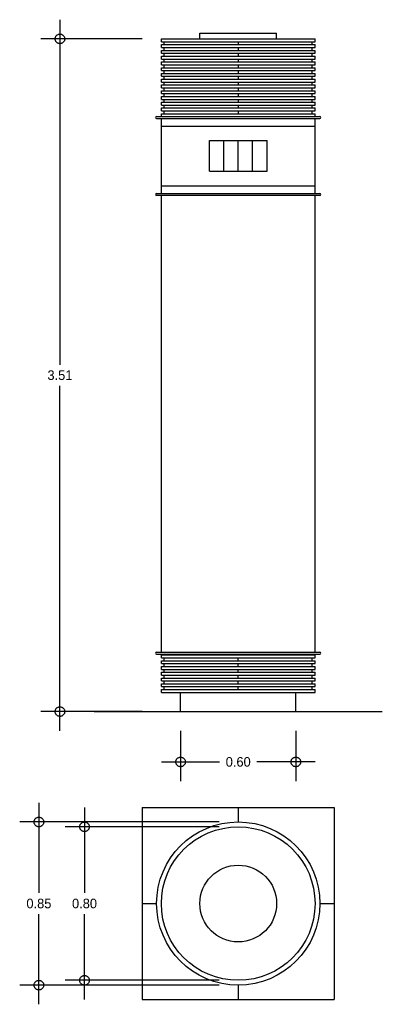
# Model space of a CAD drawing. Header units: metres. Extents: x -0.04 to 1.85, y -0.31 to 4.82.
import ezdxf

# ---------------------------------------------------------------- set-up
doc = ezdxf.new("R2010")
doc.units = ezdxf.units.M
doc.header["$LTSCALE"] = 0.5
doc.header["$MEASUREMENT"] = 0
doc.linetypes.add('ACAD_ISO04W100', pattern=[30, 24, -3, 0, -3])
doc.layers.add('EJES', color=7, linetype='ACAD_ISO04W100')
doc.dimstyles.get("Standard").update_dxf_attribs({"dimtxt": 0.18, "dimasz": 0.18, "dimexe": 0.18, "dimexo": 0.0625, "dimgap": 0.09, "dimtad": 0, "dimtih": 1, "dimtoh": 1, "dimdec": 4, "dimzin": 0, "dimdsep": 46, "dimtxsty": 'Standard', "dimcen": 0.09, "dimadec": 0, "dimazin": 0, "dimtfac": 1, "dimtdec": 4, "dimtofl": 0, "dimtmove": 0, "dimatfit": 3, "dimfxl": 0, "dimtolj": 1, "dimtzin": 0, "dimarcsym": 0})

# ---------------------------------------------------------------- blocks, each defined once
blk = doc.blocks.new('_Small')
at = {"layer": 'EJES', "color": 0, "lineweight": -2}
blk.add_circle((0, 0), 0.25, dxfattribs=at)
blk = doc.blocks.new('*D4')
at = {"color": 0, "lineweight": -2, "ltscale": 0.5}
for p, q in [((0.1729, 4.8185), (0.1729, 3.021)), ((0.6011, 4.7185), (0.0729, 4.7185)), ((0.1729, 1.1135), (0.1729, 2.911)), ((0.6011, 1.2135), (0.0729, 1.2135))]:
    blk.add_line(p, q, dxfattribs=at)
at = {"layer": 'Defpoints', "color": 0, "ltscale": 0.5}
for p in [(0.7011, 4.7185), (0.1729, 1.2135), (0.7011, 1.2135)]:
    blk.add_point(p, dxfattribs=at)
at = {"color": 0, "lineweight": -2, "ltscale": 0.5, "xscale": 0.1, "yscale": 0.1, "zscale": 0.1}
for p, rotation in [((0.1729, 4.7185), 90), ((0.1729, 1.2135), 270)]:
    blk.add_blockref('_Small', p, dxfattribs=dict(at, rotation=rotation))
at = {"color": 0, "ltscale": 0.5, "insert": (0.1729, 2.966), "char_height": 0.05, "attachment_point": 5}
blk.add_mtext('\\A1;3.51', dxfattribs=at)
blk = doc.blocks.new('*D3')
at = {"color": 0, "lineweight": -2, "ltscale": 0.5}
for p, q in [((0.8011, 1.1135), (0.8011, 0.8513)), ((1.4011, 1.1135), (1.4011, 0.8513)), ((0.7011, 0.9513), (1.0044, 0.9513)), ((1.5011, 0.9513), (1.1978, 0.9513))]:
    blk.add_line(p, q, dxfattribs=at)
at = {"layer": 'Defpoints', "color": 0, "ltscale": 0.5}
for p in [(0.8011, 1.2135), (1.4011, 1.2135), (1.4011, 0.9513)]:
    blk.add_point(p, dxfattribs=at)
at = {"color": 0, "lineweight": -2, "ltscale": 0.5, "xscale": 0.1, "yscale": 0.1, "zscale": 0.1, "rotation": 180}
blk.add_blockref('_Small', (0.8011, 0.9513), dxfattribs=at)
at = {"color": 0, "lineweight": -2, "ltscale": 0.5, "xscale": 0.1, "yscale": 0.1, "zscale": 0.1}
blk.add_blockref('_Small', (1.4011, 0.9513), dxfattribs=at)
at = {"color": 0, "ltscale": 0.5, "insert": (1.1011, 0.9513), "char_height": 0.05, "attachment_point": 5}
blk.add_mtext('\\A1;0.60', dxfattribs=at)
blk = doc.blocks.new('*D2')
at = {"color": 0, "lineweight": -2, "ltscale": 0.5}
for p, q in [((0.3009, 0.7135), (0.3009, 0.2685)), ((1.0011, 0.6135), (0.2009, 0.6135)), ((0.3009, -0.2865), (0.3009, 0.1585)), ((1.0011, -0.1865), (0.2009, -0.1865))]:
    blk.add_line(p, q, dxfattribs=at)
at = {"layer": 'Defpoints', "color": 0, "ltscale": 0.5}
for p in [(1.1011, 0.6135), (0.3009, -0.1865), (1.1011, -0.1865)]:
    blk.add_point(p, dxfattribs=at)
at = {"color": 0, "lineweight": -2, "ltscale": 0.5, "xscale": 0.1, "yscale": 0.1, "zscale": 0.1}
for p, rotation in [((0.3009, 0.6135), 90), ((0.3009, -0.1865), 270)]:
    blk.add_blockref('_Small', p, dxfattribs=dict(at, rotation=rotation))
at = {"color": 0, "ltscale": 0.5, "insert": (0.3009, 0.2135), "char_height": 0.05, "attachment_point": 5}
blk.add_mtext('\\A1;0.80', dxfattribs=at)
blk = doc.blocks.new('*D1')
at = {"color": 0, "lineweight": -2, "ltscale": 0.5}
for p, q in [((0.0635, 0.7385), (0.0635, 0.2685)), ((1.0011, 0.6385), (-0.0365, 0.6385)), ((0.0635, -0.3115), (0.0635, 0.1585)), ((1.0011, -0.2115), (-0.0365, -0.2115))]:
    blk.add_line(p, q, dxfattribs=at)
at = {"layer": 'Defpoints', "color": 0, "ltscale": 0.5}
for p in [(1.1011, 0.6385), (0.0635, -0.2115), (1.1011, -0.2115)]:
    blk.add_point(p, dxfattribs=at)
at = {"color": 0, "lineweight": -2, "ltscale": 0.5, "xscale": 0.1, "yscale": 0.1, "zscale": 0.1}
for p, rotation in [((0.0635, 0.6385), 90), ((0.0635, -0.2115), 270)]:
    blk.add_blockref('_Small', p, dxfattribs=dict(at, rotation=rotation))
at = {"color": 0, "ltscale": 0.5, "insert": (0.0635, 0.2135), "char_height": 0.05, "attachment_point": 5}
blk.add_mtext('\\A1;0.85', dxfattribs=at)

msp = doc.modelspace()

# ---------------------------------------------------------------- linework, layer by layer
at = {"ltscale": 0.5}
for p, q in [((0.9011, 4.7185), (0.9011, 4.7485)), ((0.9011, 4.7485), (1.3011, 4.7485)), ((1.3011, 4.7185), (1.3011, 4.7485)), ((0.7011, 4.7035), (0.7011, 4.7185)), ((0.7011, 4.7185), (1.5011, 4.7185)), ((0.7011, 4.7035), (1.5011, 4.7035)), ((0.7011, 4.6735), (0.7011, 4.6885)), ((0.7011, 4.6885), (1.5011, 4.6885)), ((0.7011, 4.6735), (1.5011, 4.6735)), ((0.7161, 4.6885), (0.7161, 4.7035)), ((0.7161, 4.6585), (0.7161, 4.6735)), ((1.1011, 4.7035), (1.1011, 4.6885)), ((1.1011, 4.6735), (1.1011, 4.6585)), ((1.4861, 4.6885), (1.4861, 4.7035)), ((1.4861, 4.6585), (1.4861, 4.6735)), ((1.5011, 4.7035), (1.5011, 4.7185)), ((1.5011, 4.6735), (1.5011, 4.6885)), ((0.7011, 4.6435), (0.7011, 4.6585)), ((0.7011, 4.6585), (1.5011, 4.6585)), ((0.7011, 4.6435), (1.5011, 4.6435)), ((0.7011, 4.6135), (0.7011, 4.6285)), ((0.7011, 4.6285), (1.5011, 4.6285)), ((0.7161, 4.6285), (0.7161, 4.6435)), ((1.1011, 4.6435), (1.1011, 4.6285)), ((1.4861, 4.6285), (1.4861, 4.6435)), ((1.5011, 4.6435), (1.5011, 4.6585)), ((1.5011, 4.6135), (1.5011, 4.6285)), ((0.7011, 4.6135), (1.5011, 4.6135)), ((0.7011, 4.5835), (0.7011, 4.5985)), ((0.7011, 4.5985), (1.5011, 4.5985)), ((0.7011, 4.5835), (1.5011, 4.5835)), ((0.7011, 4.5535), (0.7011, 4.5685)), ((0.7011, 4.5685), (1.5011, 4.5685)), ((0.7161, 4.5985), (0.7161, 4.6135)), ((0.7161, 4.5685), (0.7161, 4.5835)), ((1.1011, 4.6135), (1.1011, 4.5985)), ((1.1011, 4.5835), (1.1011, 4.5685)), ((1.4861, 4.5985), (1.4861, 4.6135)), ((1.4861, 4.5685), (1.4861, 4.5835)), ((1.5011, 4.5835), (1.5011, 4.5985)), ((1.5011, 4.5535), (1.5011, 4.5685)), ((0.7011, 4.5535), (1.5011, 4.5535)), ((0.7011, 4.5235), (0.7011, 4.5385)), ((0.7011, 4.5385), (1.5011, 4.5385)), ((0.7011, 4.5235), (1.5011, 4.5235)), ((0.7161, 4.5385), (0.7161, 4.5535)), ((0.7161, 4.5085), (0.7161, 4.5235)), ((1.1011, 4.5535), (1.1011, 4.5385)), ((1.1011, 4.5235), (1.1011, 4.5085)), ((1.4861, 4.5385), (1.4861, 4.5535)), ((1.4861, 4.5085), (1.4861, 4.5235)), ((1.5011, 4.5235), (1.5011, 4.5385)), ((0.7011, 4.4935), (0.7011, 4.5085)), ((0.7011, 4.5085), (1.5011, 4.5085)), ((0.7011, 4.4935), (1.5011, 4.4935)), ((0.7011, 4.4635), (0.7011, 4.4785)), ((0.7011, 4.4785), (1.5011, 4.4785)), ((0.7011, 4.4635), (1.5011, 4.4635)), ((0.7161, 4.4785), (0.7161, 4.4935)), ((0.7161, 4.4485), (0.7161, 4.4635)), ((1.1011, 4.4935), (1.1011, 4.4785)), ((1.1011, 4.4635), (1.1011, 4.4485)), ((1.4861, 4.4785), (1.4861, 4.4935)), ((1.4861, 4.4485), (1.4861, 4.4635)), ((1.5011, 4.4935), (1.5011, 4.5085)), ((1.5011, 4.4635), (1.5011, 4.4785)), ((0.7011, 4.4335), (0.7011, 4.4485)), ((0.7011, 4.4485), (1.5011, 4.4485)), ((0.7011, 4.4335), (1.5011, 4.4335)), ((0.7011, 4.4035), (0.7011, 4.4185)), ((0.7011, 4.4185), (1.5011, 4.4185)), ((0.7161, 4.4185), (0.7161, 4.4335)), ((1.1011, 4.4335), (1.1011, 4.4185)), ((1.4861, 4.4185), (1.4861, 4.4335)), ((1.5011, 4.4335), (1.5011, 4.4485)), ((1.5011, 4.4035), (1.5011, 4.4185)), ((0.7011, 4.4035), (1.5011, 4.4035)), ((0.7011, 4.3735), (0.7011, 4.3885)), ((0.7011, 4.3885), (1.5011, 4.3885)), ((0.7011, 4.3735), (1.5011, 4.3735)), ((0.7161, 4.3885), (0.7161, 4.4035)), ((0.7161, 4.3585), (0.7161, 4.3735)), ((1.1011, 4.4035), (1.1011, 4.3885)), ((1.1011, 4.3735), (1.1011, 4.3585)), ((1.4861, 4.3885), (1.4861, 4.4035)), ((1.4861, 4.3585), (1.4861, 4.3735)), ((1.5011, 4.3735), (1.5011, 4.3885)), ((0.6761, 4.3135), (1.5261, 4.3135)), ((0.7011, 4.3435), (0.7011, 4.3585)), ((0.7011, 4.3585), (1.5011, 4.3585)), ((0.7011, 4.3435), (1.5011, 4.3435)), ((0.7011, 4.3285), (1.5011, 4.3285)), ((0.7011, 4.3135), (0.7011, 4.3285)), ((0.7161, 4.3285), (0.7161, 4.3435)), ((1.1011, 4.3435), (1.1011, 4.3285)), ((1.4861, 4.3285), (1.4861, 4.3435)), ((1.5011, 4.3435), (1.5011, 4.3585)), ((1.5011, 4.3135), (1.5011, 4.3285)), ((0.6761, 4.3035), (1.5261, 4.3035)), ((0.7011, 3.9135), (0.7011, 4.3035)), ((0.7011, 4.2635), (1.5011, 4.2635)), ((1.5011, 3.9135), (1.5011, 4.3035)), ((0.9511, 4.0285), (0.9511, 4.1885)), ((0.9511, 4.1885), (1.2511, 4.1885)), ((1.0261, 4.0285), (1.0261, 4.1885)), ((1.1011, 4.0285), (1.1011, 4.1885)), ((1.1761, 4.0285), (1.1761, 4.1885)), ((1.2511, 4.0285), (1.2511, 4.1885)), ((0.9511, 4.0285), (1.2511, 4.0285)), ((0.7011, 3.9535), (1.5011, 3.9535)), ((0.6761, 3.9135), (1.5261, 3.9135)), ((0.6761, 3.9035), (1.5261, 3.9035)), ((0.7011, 1.5235), (0.7011, 3.9035)), ((1.5011, 1.5235), (1.5011, 3.9035)), ((0.6761, 1.5235), (1.5261, 1.5235)), ((0.6761, 1.5135), (1.5261, 1.5135)), ((0.7011, 1.4935), (0.7011, 1.5085)), ((0.7011, 1.5085), (1.5011, 1.5085)), ((0.7011, 1.4935), (1.5011, 1.4935)), ((0.7161, 1.5085), (0.7161, 1.5135)), ((0.7161, 1.4785), (0.7161, 1.4935)), ((1.1011, 1.5085), (1.1011, 1.5135)), ((1.1011, 1.4785), (1.1011, 1.4935)), ((1.4861, 1.5085), (1.4861, 1.5135)), ((1.4861, 1.4785), (1.4861, 1.4935)), ((1.5011, 1.4935), (1.5011, 1.5085)), ((0.7011, 1.4635), (0.7011, 1.4785)), ((0.7011, 1.4785), (1.5011, 1.4785)), ((0.7011, 1.4635), (1.5011, 1.4635)), ((0.7011, 1.4335), (0.7011, 1.4485)), ((0.7011, 1.4485), (1.5011, 1.4485)), ((0.7161, 1.4485), (0.7161, 1.4635)), ((1.1011, 1.4485), (1.1011, 1.4635)), ((1.4861, 1.4485), (1.4861, 1.4635)), ((1.5011, 1.4635), (1.5011, 1.4785)), ((1.5011, 1.4335), (1.5011, 1.4485)), ((0.7011, 1.4335), (1.5011, 1.4335)), ((0.7011, 1.4035), (0.7011, 1.4185)), ((0.7011, 1.4185), (1.5011, 1.4185)), ((0.7011, 1.4035), (1.5011, 1.4035)), ((0.7011, 1.3735), (0.7011, 1.3885)), ((0.7011, 1.3885), (1.5011, 1.3885)), ((0.7161, 1.4185), (0.7161, 1.4335)), ((0.7161, 1.3885), (0.7161, 1.4035)), ((1.1011, 1.4185), (1.1011, 1.4335)), ((1.1011, 1.3885), (1.1011, 1.4035)), ((1.4861, 1.4185), (1.4861, 1.4335)), ((1.4861, 1.3885), (1.4861, 1.4035)), ((1.5011, 1.4035), (1.5011, 1.4185)), ((1.5011, 1.3735), (1.5011, 1.3885)), ((0.7011, 1.3735), (1.5011, 1.3735)), ((0.7011, 1.3435), (0.7011, 1.3585)), ((0.7011, 1.3585), (1.5011, 1.3585)), ((0.7011, 1.3435), (1.5011, 1.3435)), ((0.7161, 1.3585), (0.7161, 1.3735)), ((0.7161, 1.3285), (0.7161, 1.3435)), ((1.1011, 1.3585), (1.1011, 1.3735)), ((1.1011, 1.3285), (1.1011, 1.3435)), ((1.4861, 1.3585), (1.4861, 1.3735)), ((1.4861, 1.3285), (1.4861, 1.3435)), ((1.5011, 1.3435), (1.5011, 1.3585)), ((0.7011, 1.3285), (1.5011, 1.3285)), ((0.7011, 1.3135), (0.7011, 1.3285)), ((0.7011, 1.3135), (1.5011, 1.3135)), ((0.8011, 1.2135), (0.8011, 1.3135)), ((1.4011, 1.2135), (1.4011, 1.3135)), ((1.5011, 1.3135), (1.5011, 1.3285)), ((0.3511, 1.2135), (1.8511, 1.2135)), ((0.6011, 0.7135), (0.6011, -0.2865)), ((0.6011, 0.7135), (1.6011, 0.7135)), ((1.1011, 0.7135), (1.1011, 0.6385)), ((1.6011, 0.7135), (1.6011, -0.2865)), ((0.6011, 0.2135), (0.6761, 0.2135)), ((1.5261, 0.2135), (1.6011, 0.2135)), ((1.1011, -0.2115), (1.1011, -0.2865)), ((0.6011, -0.2865), (1.6011, -0.2865))]:
    msp.add_line(p, q, dxfattribs=at)
for radius in [0.425, 0.4, 0.2]:
    msp.add_circle((1.1011, 0.2135), radius, dxfattribs=at)
for centre, start, end in [((0.6761, 4.3085), 90, 270), ((1.5261, 4.3085), 270, 90), ((0.6761, 3.9085), 90, 270), ((1.5261, 3.9085), 270, 90), ((0.6761, 1.5185), 90, 270), ((1.5261, 1.5185), 270, 90)]:
    msp.add_arc(centre, 0.005, start, end, dxfattribs=at)

# ---------------------------------------------------------------- dimensions: what is measured, and where the dimension line sits
for base, p1, p2, picture, middle in [((0.1728754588, 1.2135219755), (0.7011159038, 4.7185219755), (0.7011159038, 1.2135219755), '*D4', (0.1728754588, 2.9660219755)), ((0.0635, -0.2115), (1.1011, 0.6385), (1.1011, -0.2115), '*D1', (0.0635, 0.2135)), ((0.3009, -0.1865), (1.1011, 0.6135), (1.1011, -0.1865), '*D2', (0.3009, 0.2135))]:
    dim = msp.add_linear_dim(base=base, p1=p1, p2=p2, angle=90, dimstyle='Standard', override={"dimtxt": 0.05, "dimasz": 0.1, "dimexe": 0.1, "dimexo": 0.1, "dimgap": 0.03, "dimdec": 2, "dimblk": 'Small', "dimdle": 0.1, "dimtdec": 2}, dxfattribs=at)
    dim.commit()
    dim.dimension.update_dxf_attribs({"geometry": picture, "text_midpoint": middle})
dim = msp.add_linear_dim(base=(1.4011, 0.9513), p1=(0.8011, 1.2135), p2=(1.4011, 1.2135), dimstyle='Standard', override={"dimtxt": 0.05, "dimasz": 0.1, "dimexe": 0.1, "dimexo": 0.1, "dimgap": 0.03, "dimdec": 2, "dimblk": 'Small', "dimdle": 0.1, "dimtdec": 2}, dxfattribs=at)
dim.commit()
dim.dimension.update_dxf_attribs({"geometry": '*D3', "text_midpoint": (1.1011, 0.9513)})

doc.saveas('drawing.dxf')
